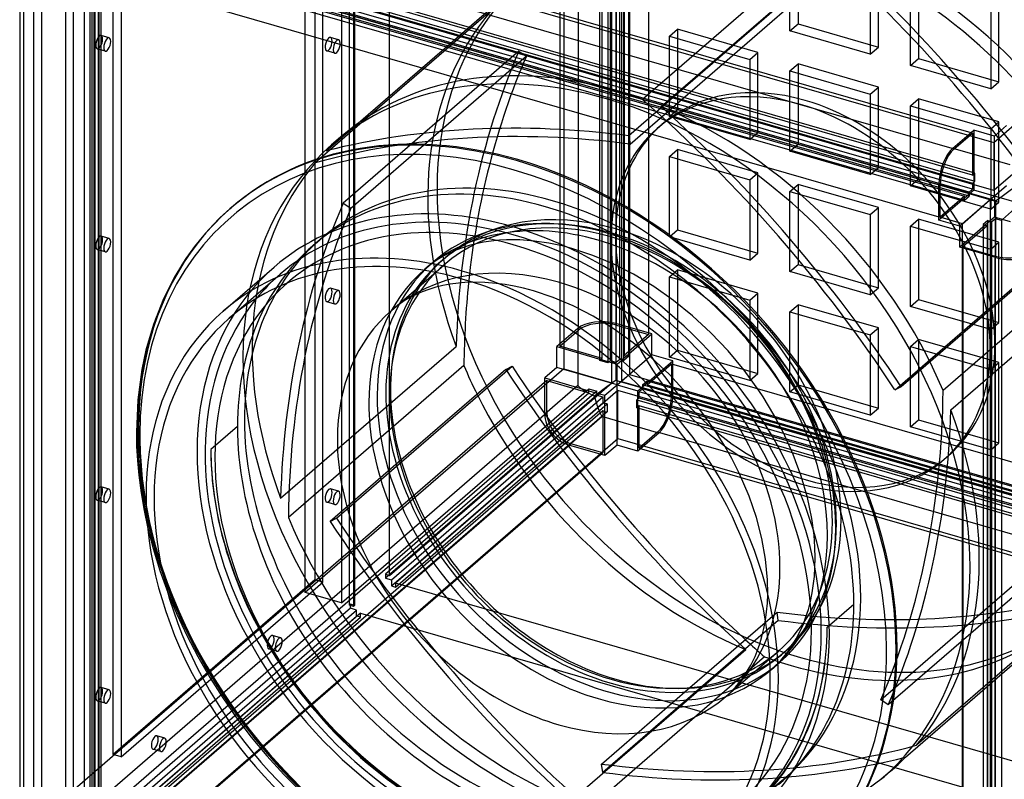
# Model space of a CAD drawing. Header units: millimetres. Extents: x -341 to 341, y -386 to 386.
# Tile 2 of 4: x -339 to 86, y -211 to 117. Entities that reach past the tile are written whole.
import ezdxf

# ---------------------------------------------------------------- set-up
doc = ezdxf.new("R2010")
doc.units = ezdxf.units.MM
doc.layers.add('HIDDEN', color=7, linetype='Continuous')
doc.layers.add('THICK', color=7, linetype='Continuous')

msp = doc.modelspace()

# ---------------------------------------------------------------- linework, layer by layer
at = {"layer": 'HIDDEN'}
for p, q in [((-104.46, 349.86), (-104.46, -33.79)), ((-98.06, -17.1), (-98.06, 350.27)), ((-81.66, -14.91), (-81.66, 352.46)), ((-67.81, 348.46), (-67.81, -18.91)), ((-79.57, 344.41), (-79.57, -39.24)), ((-76.07, 347.44), (-76.07, -36.21)), ((-106.06, 343.34), (-106.06, -24.03)), ((-83.67, -39.79), (-83.67, 343.86)), ((-88.87, -30.15), (-88.87, 337.22)), ((-87.87, -29.28), (-87.87, 338.09)), ((-85.4, 336.22), (-85.4, -31.15)), ((-84.4, 337.09), (-84.4, -30.28)), ((-81.81, -31.03), (-81.81, 336.34)), ((-80.31, -29.73), (-80.31, 337.64)), ((-78.57, -30.23), (-78.57, 337.14)), ((-78.31, 339.37), (-78.31, -28)), ((-76.57, 338.87), (-76.57, -28.5)), ((-179.67, -122.93), (-179.67, 260.72)), ((81.07, 63.92), (302.57, 255.74)), ((-215.96, -130.35), (-215.96, 253.3)), ((-200.37, 248.8), (-200.37, -134.85)), ((-196.9, -135.85), (-196.9, 247.8)), ((-195.17, 247.3), (-195.17, -136.35)), ((-194.67, 247.73), (-194.67, -135.92)), ((-211.87, 218.49), (-211.87, -124.89)), ((-208.4, -125.89), (-208.4, 217.49)), ((-302.57, 174.67), (81.07, 63.92)), ((81.07, 43.14), (-302.57, 153.89)), ((71.93, 49.82), (-295.43, 155.87)), ((72.93, 50.68), (-294.43, 156.73)), ((-294.43, 153.27), (72.93, 47.22)), ((-329.56, -217.59), (-329.56, 149.78)), ((-304.07, -233.66), (-304.07, 149.99)), ((-304.07, 149.99), (79.57, 39.24)), ((-295.43, 152.4), (71.93, 46.35)), ((71.93, 43.75), (-295.43, 149.8)), ((-3.33, 149.77), (-3.33, 115.13)), ((-311.37, 144.53), (-311.37, -222.84)), ((-298.93, 146.77), (68.43, 40.72)), ((-298.93, 145.04), (68.43, 38.99)), ((70.43, 42.45), (-296.93, 148.5)), ((70.43, 40.72), (-296.93, 146.77)), ((5.32, 148.11), (-70.43, 82.51)), ((-62.39, 79.39), (13.36, 144.99)), ((-6.83, 112.1), (-6.83, 146.74)), ((-337.56, 142.85), (-337.56, -224.52)), ((-307.9, -223.84), (-307.9, 143.53)), ((-306.81, 141.48), (-306.81, -225.89)), ((-305.31, 142.78), (-305.31, -224.59)), ((-305.07, 140.98), (-305.07, -226.39)), ((-298.87, -200.23), (-298.87, 143.15)), ((-295.4, 142.15), (-295.4, -201.23)), ((-308.81, -227.62), (-308.81, 139.75)), ((-307.07, -228.12), (-307.07, 139.25)), ((27.81, 136.74), (27.81, 102.1)), ((31.31, 105.13), (31.31, 139.77)), ((191.57, 138.83), (81.07, 43.14)), ((-0.64, 132.39), (-76.39, 66.79)), ((45.13, 97.1), (45.13, 131.74)), ((48.63, 134.77), (48.63, 100.13)), ((-75.85, 63.21), (-0.1, 128.81)), ((-206.98, 60.29), (-131.23, 125.89)), ((83.27, 90.13), (83.27, 124.77)), ((-135.94, 120.69), (-211.69, 55.09)), ((79.77, 121.74), (79.77, 87.1)), ((-6.83, 112.1), (-3.33, 115.13)), ((-3.33, 115.13), (31.31, 105.13)), ((-58.79, 109.78), (-55.29, 112.81)), ((-55.29, 112.81), (-55.29, 78.17)), ((-20.65, 102.81), (-55.29, 112.81)), ((27.81, 102.1), (-6.83, 112.1)), ((-300.57, 109.09), (-304.04, 110.09)), ((-201.57, 108.22), (-205.04, 109.22)), ((-58.79, 75.14), (-58.79, 109.78)), ((-58.79, 109.78), (-24.15, 99.78)), ((-302.24, 103.32), (-305.7, 104.32)), ((-203.24, 102.46), (-206.7, 103.46)), ((-123.81, 103.31), (-199.56, 37.71)), ((-123.81, 103.31), (-120.58, 101.13)), ((-24.15, 99.78), (-20.65, 102.81)), ((-20.65, 68.17), (-20.65, 102.81)), ((27.81, 102.1), (31.31, 105.13)), ((-196.33, 35.53), (-120.58, 101.13)), ((-24.15, 99.78), (-24.15, 65.14)), ((-6.83, 94.78), (-3.33, 97.81)), ((-3.33, 97.81), (-3.33, 63.17)), ((31.31, 87.81), (-3.33, 97.81)), ((45.13, 97.1), (48.63, 100.13)), ((48.63, 100.13), (83.27, 90.13)), ((-6.83, 60.14), (-6.83, 94.78)), ((-6.83, 94.78), (27.81, 84.78)), ((79.77, 87.1), (45.13, 97.1)), ((79.77, 87.1), (83.27, 90.13)), ((27.81, 84.78), (31.31, 87.81)), ((31.31, 53.17), (31.31, 87.81)), ((27.81, 84.78), (27.81, 50.14)), ((45.13, 79.78), (48.63, 82.81)), ((48.63, 82.81), (48.63, 48.17)), ((83.27, 72.81), (48.63, 82.81)), ((-58.79, 75.14), (-55.29, 78.17)), ((-55.29, 78.17), (-20.65, 68.17)), ((45.13, 45.14), (45.13, 79.78)), ((45.13, 79.78), (79.77, 69.78)), ((-24.15, 65.14), (-58.79, 75.14)), ((79.77, 69.78), (83.27, 72.81)), ((83.27, 38.17), (83.27, 72.81)), ((-64.11, 69.92), (-62.11, 71.65)), ((-24.15, 65.14), (-20.65, 68.17)), ((63.93, 61.07), (71.93, 68)), ((71.18, 68.22), (71.93, 68)), ((71.93, 68), (71.93, 49.82)), ((72.43, 69.3), (72.43, 50.25)), ((79.77, 69.78), (79.77, 35.14)), ((-200.57, 66.34), (-204.57, 62.87)), ((-76.39, 66.79), (-75.85, 63.21)), ((81.07, 63.92), (81.07, 43.14)), ((81.44, 40.72), (81.44, 66.7)), ((-58.79, 57.82), (-55.29, 60.85)), ((-55.29, 60.85), (-55.29, 26.21)), ((-20.65, 50.85), (-55.29, 60.85)), ((-6.83, 60.14), (-3.33, 63.17)), ((27.81, 50.14), (-6.83, 60.14)), ((-3.33, 63.17), (31.31, 53.17)), ((63.93, 61.07), (63.19, 61.29)), ((-58.79, 23.18), (-58.79, 57.82)), ((-58.79, 57.82), (-24.15, 47.82)), ((27.81, 50.14), (31.31, 53.17)), ((-24.15, 47.82), (-20.65, 50.85)), ((-24.15, 47.82), (-24.15, 13.18)), ((-20.65, 16.21), (-20.65, 50.85)), ((45.13, 45.14), (48.63, 48.17)), ((48.63, 48.17), (83.27, 38.17)), ((71.93, 49.82), (72.43, 50.25)), ((71.93, 46.35), (72.43, 46.78)), ((72.43, 50.25), (72.93, 50.68)), ((72.43, 50.25), (72.43, 46.78)), ((72.43, 46.78), (72.93, 47.22)), ((72.43, 46.78), (72.43, 43.32)), ((72.93, 47.22), (72.93, 50.68)), ((-6.83, 42.82), (-3.33, 45.85)), ((-6.83, 8.18), (-6.83, 42.82)), ((-6.83, 42.82), (27.81, 32.82)), ((-3.33, 45.85), (-3.33, 11.21)), ((31.31, 35.85), (-3.33, 45.85)), ((79.77, 35.14), (45.13, 45.14)), ((57.93, 45.49), (57.43, 45.63)), ((57.93, 31.63), (57.93, 45.49)), ((71.93, 43.75), (70.43, 42.45)), ((72.43, 43.32), (70.43, 41.59)), ((71.93, 46.35), (71.93, 43.75)), ((81.44, 40.72), (72.43, 43.32)), ((86.64, 45.22), (81.44, 40.72)), ((68.43, 39.86), (57.43, 30.33)), ((68.43, 40.72), (57.93, 31.63)), ((81.44, 40.72), (66.44, 27.73)), ((67.57, 28.85), (79.57, 39.24)), ((70.43, 41.59), (68.43, 39.86)), ((68.43, 38.99), (70.43, 40.72)), ((68.43, 39.86), (68.43, 40.72)), ((68.43, 38.99), (68.43, 39.86)), ((70.43, 42.45), (70.43, 41.59)), ((70.43, 41.59), (70.43, 40.72)), ((79.57, 39.24), (79.57, -344.41)), ((81.44, 40.72), (81.44, 31.71)), ((107.42, 33.22), (81.44, 40.72)), ((-199.56, 37.71), (-196.33, 35.53)), ((27.81, 32.82), (31.31, 35.85)), ((31.31, 1.21), (31.31, 35.85)), ((79.77, 35.14), (83.27, 38.17)), ((84.9, 30.71), (90.1, 35.22)), ((27.81, 32.82), (27.81, -1.82)), ((45.13, 27.82), (48.63, 30.85)), ((48.63, 30.85), (48.63, -3.79)), ((83.27, 20.85), (48.63, 30.85)), ((57.43, 31.77), (57.93, 31.63)), ((67.57, 28.85), (57.93, 31.63)), ((78.57, 30.23), (76.57, 28.5)), ((79.44, 29.98), (77.44, 28.25)), ((78.57, -337.14), (78.57, 30.23)), ((78.57, 30.23), (79.44, 29.98)), ((81.44, 31.71), (79.44, 29.98)), ((80.31, 29.73), (79.44, 29.98)), ((81.81, 31.03), (80.31, 29.73)), ((84.9, 30.71), (81.44, 31.71)), ((81.81, -336.34), (81.81, 31.03)), ((84.4, 30.28), (81.81, 31.03)), ((84.9, 30.71), (84.4, 30.28)), ((84.4, 30.28), (84.4, -337.09)), ((88.37, 29.71), (84.9, 30.71)), ((-58.79, 23.18), (-55.29, 26.21)), ((-55.29, 26.21), (-20.65, 16.21)), ((45.13, -6.82), (45.13, 27.82)), ((45.13, 27.82), (79.77, 17.82)), ((77.44, 28.25), (66.44, 18.72)), ((67.57, 18.4), (67.57, 28.85)), ((78.31, 28), (67.81, 18.91)), ((76.57, 28.5), (76.57, -338.87)), ((77.44, 28.25), (76.57, 28.5)), ((77.44, 28.25), (78.31, 28)), ((78.31, 28), (78.31, -339.37)), ((80.31, -337.64), (80.31, 29.73)), ((-300.57, 22.48), (-304.04, 23.48)), ((-212.74, 19.26), (-209.74, 21.85)), ((-135.68, 21.36), (-139.03, 20.85)), ((-132.14, 21.72), (-135.68, 21.36)), ((-129.16, 21.88), (-132.14, 21.72)), ((-123.34, 21.87), (-129.16, 21.88)), ((-117.09, 21.39), (-123.34, 21.87)), ((-110.93, 20.49), (-117.09, 21.39)), ((-24.15, 13.18), (-58.79, 23.18)), ((38.48, -42.9), (114.23, 22.7)), ((-302.24, 16.72), (-305.7, 17.72)), ((-150.99, 17.4), (-153.64, 16.22)), ((-148.19, 18.47), (-150.99, 17.4)), ((-145.21, 19.42), (-148.19, 18.47)), ((-142.21, 20.2), (-145.21, 19.42)), ((-139.03, 20.85), (-142.21, 20.2)), ((-104.46, 19.1), (-110.93, 20.49)), ((-100.51, 18.04), (-104.46, 19.1)), ((-91.93, 15.19), (-100.51, 18.04)), ((67.81, 18.91), (81.66, 14.91)), ((67.81, 18.91), (67.81, 18.33)), ((79.77, 17.82), (83.27, 20.85)), ((79.77, 17.82), (79.77, -16.82)), ((83.27, -13.79), (83.27, 20.85)), ((-158.37, 13.63), (-160.48, 12.24)), ((-156.15, 14.93), (-158.37, 13.63)), ((-157.48, 12.54), (-155.48, 14.27)), ((-153.64, 16.22), (-156.15, 14.93)), ((-83.09, 11.48), (-91.93, 15.19)), ((-24.15, 13.18), (-20.65, 16.21)), ((106.06, 14.69), (41.17, -41.5)), ((81.66, 14.33), (81.66, 14.91)), ((-178.8, -8.57), (-156.18, 11.03)), ((-164.42, 9.18), (-160.79, 12.32)), ((-162.49, 10.76), (-164.42, 9.18)), ((-160.48, 12.24), (-162.49, 10.76)), ((-74.36, 7.02), (-83.09, 11.48)), ((-58.79, 5.86), (-55.29, 8.89)), ((-55.29, 8.89), (-55.29, -25.75)), ((-20.65, -1.11), (-55.29, 8.89)), ((-6.83, 8.18), (-3.33, 11.21)), ((-3.33, 11.21), (31.31, 1.21)), ((-248.74, -11.92), (-226.74, 7.13)), ((-65.61, 1.74), (-74.36, 7.02)), ((-58.79, -28.78), (-58.79, 5.86)), ((-58.79, 5.86), (-24.15, -4.14)), ((27.81, -1.82), (-6.83, 8.18)), ((-201.57, -0.03), (-205.04, 0.97)), ((-138.48, 3.49), (-143.65, 3.57)), ((-133.61, 3.09), (-138.48, 3.49)), ((-129.78, 2.58), (-133.61, 3.09)), ((-125.83, 1.88), (-129.78, 2.58)), ((-121.75, 0.98), (-125.83, 1.88)), ((-117.52, -0.15), (-121.75, 0.98)), ((-57.12, -4.23), (-65.61, 1.74)), ((27.81, -1.82), (31.31, 1.21)), ((-109.06, -2.97), (-117.52, -0.15)), ((-100.33, -6.66), (-109.06, -2.97)), ((-48.85, -10.92), (-57.12, -4.23)), ((-24.15, -4.14), (-20.65, -1.11)), ((-24.15, -4.14), (-24.15, -38.78)), ((-20.65, -35.75), (-20.65, -1.11)), ((45.13, -6.82), (48.63, -3.79)), ((48.63, -3.79), (83.27, -13.79)), ((106.06, -2.63), (59.26, -43.16)), ((-203.24, -5.8), (-206.7, -4.8)), ((-91.72, -11.1), (-100.33, -6.66)), ((-6.83, -9.14), (-3.33, -6.11)), ((-3.33, -6.11), (-3.33, -40.75)), ((31.31, -16.11), (-3.33, -6.11)), ((79.77, -16.82), (45.13, -6.82)), ((-83.08, -16.38), (-91.72, -11.1)), ((-40.98, -18.2), (-48.85, -10.92)), ((-6.83, -43.78), (-6.83, -9.14)), ((-6.83, -9.14), (27.81, -19.14)), ((-98.42, -16.42), (-107.42, -24.21)), ((-98.42, -16.42), (-98.42, -41.01)), ((-74.5, -22.5), (-83.08, -16.38)), ((-66.44, -18.72), (-82.03, -14.22)), ((-82.03, -14.22), (-82.03, -38.82)), ((-81.66, -14.91), (-67.81, -18.91)), ((27.81, -19.14), (31.31, -16.11)), ((31.31, -50.75), (31.31, -16.11)), ((62.58, -51.48), (106.06, -13.83)), ((79.77, -16.82), (83.27, -13.79)), ((-106.06, -24.03), (-98.06, -17.1)), ((-67.81, -18.91), (-78.31, -28)), ((-77.44, -28.25), (-66.44, -18.72)), ((-66.44, -27.73), (-66.44, -18.72)), ((-33.54, -26.06), (-40.98, -18.2)), ((27.81, -19.14), (27.81, -53.78)), ((45.13, -24.14), (48.63, -21.11)), ((48.63, -21.11), (48.63, -55.75)), ((83.27, -31.11), (48.63, -21.11)), ((-226.58, -89.68), (-150.83, -24.08)), ((-107.42, -24.21), (-88.37, -29.71)), ((-107.42, -33.22), (-107.42, -24.21)), ((-87.87, -29.28), (-106.06, -24.03)), ((-66.61, -29), (-74.5, -22.5)), ((45.13, -58.78), (45.13, -24.14)), ((45.13, -24.14), (79.77, -34.14)), ((-88.37, -29.71), (-88.87, -30.15)), ((-88.37, -29.71), (-87.87, -29.28)), ((-88.37, -29.71), (-84.9, -30.71)), ((-80.31, -29.73), (-81.81, -31.03)), ((-81.44, -40.72), (-66.44, -27.73)), ((-79.44, -29.98), (-80.31, -29.73)), ((-79.44, -29.98), (-77.44, -28.25)), ((-76.57, -28.5), (-78.57, -30.23)), ((-78.31, -28), (-77.44, -28.25)), ((-76.57, -28.5), (-77.44, -28.25)), ((-58.87, -36.3), (-66.61, -29)), ((-57.43, -30.33), (-66.44, -27.73)), ((-58.79, -28.78), (-55.29, -25.75)), ((-24.15, -38.78), (-58.79, -28.78)), ((-55.29, -25.75), (-20.65, -35.75)), ((-26.63, -34.39), (-33.54, -26.06)), ((-104.46, -33.79), (-215.96, -130.35)), ((-107.42, -33.22), (-112.62, -37.72)), ((-81.44, -40.72), (-107.42, -33.22)), ((-104.46, -33.79), (-83.67, -39.79)), ((-85.4, -31.15), (-88.87, -30.15)), ((-84.9, -30.71), (-85.4, -31.15)), ((-84.4, -30.28), (-84.9, -30.71)), ((-84.9, -30.71), (-81.44, -31.71)), ((-81.81, -31.03), (-84.4, -30.28)), ((-81.44, -31.71), (-79.44, -29.98)), ((-81.44, -40.72), (-81.44, -31.71)), ((-79.44, -29.98), (-78.57, -30.23)), ((-68.43, -39.86), (-57.43, -30.33)), ((-68.43, -40.72), (-57.93, -31.63)), ((-57.93, -31.63), (309.43, -137.68)), ((-57.93, -31.63), (-57.93, -45.49)), ((-57.43, -45.92), (-57.43, -30.33)), ((79.77, -34.14), (83.27, -31.11)), ((83.27, -65.75), (83.27, -31.11)), ((-112.62, -37.72), (-93.57, -43.22)), ((-112.62, -53.31), (-112.62, -37.72)), ((-76.07, -36.21), (-79.57, -39.24)), ((-76.07, -36.21), (307.57, -146.96)), ((-51.59, -44.14), (-58.87, -36.3)), ((-20.32, -43.1), (-26.63, -34.39)), ((-24.15, -38.78), (-20.65, -35.75)), ((79.77, -34.14), (79.77, -68.78)), ((-111.76, -38.84), (-323.86, -222.52)), ((-200.37, -134.85), (-93.57, -42.36)), ((-179.67, -122.93), (-83.67, -39.79)), ((-98.42, -41.01), (-112.62, -53.31)), ((-111.76, -52.7), (-111.76, -38.84)), ((-111.76, -38.84), (-93.57, -44.09)), ((-93.57, -43.22), (-93.57, -42.36)), ((-93.57, -42.36), (-90.1, -43.36)), ((-86.64, -45.22), (-81.44, -40.72)), ((-57.43, -45.92), (-82.03, -38.82)), ((-81.44, -40.72), (-72.43, -43.32)), ((-81.44, -66.7), (-81.44, -40.72)), ((-79.57, -39.24), (304.07, -149.99)), ((-72.43, -43.32), (-70.43, -41.59)), ((-71.93, -43.75), (-70.43, -42.45)), ((-70.43, -40.72), (-68.43, -38.99)), ((-70.43, -41.59), (-68.43, -39.86)), ((296.93, -146.77), (-70.43, -40.72)), ((-70.43, -40.72), (-70.43, -41.59)), ((-70.43, -42.45), (-70.43, -41.59)), ((296.93, -148.5), (-70.43, -42.45)), ((-68.43, -38.99), (298.93, -145.04)), ((-68.43, -39.86), (-68.43, -38.99)), ((-68.43, -39.86), (-68.43, -40.72)), ((-68.43, -40.72), (298.93, -146.77)), ((-6.83, -43.78), (-3.33, -40.75)), ((-3.33, -40.75), (31.31, -50.75)), ((41.17, -41.5), (38.48, -42.9)), ((-305.67, -227.77), (-93.57, -44.09)), ((-90.1, -43.36), (-181.4, -122.43)), ((-90.1, -45.09), (-181.4, -124.16)), ((-178.81, -124.91), (-87.51, -45.84)), ((-81.07, -43.14), (-177.07, -126.27)), ((-93.57, -44.09), (-93.57, -43.22)), ((-93.57, -43.22), (-90.1, -44.22)), ((-90.1, -44.22), (-90.1, -43.36)), ((-90.1, -44.22), (-90.1, -45.09)), ((-90.1, -44.22), (-86.64, -45.22)), ((-90.1, -45.09), (-87.51, -45.84)), ((-87.51, -45.84), (-87.51, -48.44)), ((-86.64, -48.69), (-86.64, -45.22)), ((302.57, -153.89), (-81.07, -43.14)), ((-81.07, -63.92), (-81.07, -43.14)), ((-72.43, -46.78), (-72.43, -43.32)), ((-72.43, -46.78), (-71.93, -46.35)), ((295.43, -149.8), (-71.93, -43.75)), ((-71.93, -46.35), (-71.93, -43.75)), ((-71.93, -46.35), (295.43, -152.4)), ((309.43, -151.54), (-57.93, -45.49)), ((-44.8, -52.54), (-51.59, -44.14)), ((-18.45, -45.93), (-20.32, -43.1)), ((-13.8, -53.6), (-18.45, -45.93)), ((27.81, -53.78), (-6.83, -43.78)), ((-178.81, -127.51), (-87.51, -48.44)), ((-177.07, -128.01), (-85.77, -48.94)), ((-87.51, -48.44), (-86.64, -48.69)), ((-85.77, -48.94), (-86.64, -48.69)), ((-86.64, -52.15), (-86.64, -48.69)), ((-85.77, -48.94), (-85.77, -52.4)), ((-72.43, -46.78), (-72.93, -47.22)), ((-72.93, -47.22), (294.43, -153.27)), ((-72.93, -50.68), (-72.93, -47.22)), ((-72.43, -50.25), (-72.93, -50.68)), ((294.43, -156.73), (-72.93, -50.68)), ((-72.43, -50.25), (-72.43, -46.78)), ((-71.93, -49.82), (-72.43, -50.25)), ((-72.43, -69.3), (-72.43, -50.25)), ((295.43, -155.87), (-71.93, -49.82)), ((-71.93, -68), (-71.93, -49.82)), ((27.81, -53.78), (31.31, -50.75)), ((-323.86, -236.38), (-111.76, -52.7)), ((-87.51, -51.9), (-299.61, -235.59)), ((-85.77, -52.4), (-297.87, -236.09)), ((-102.23, -66.7), (-88.03, -54.41)), ((-63.43, -61.51), (-88.03, -54.41)), ((-86.64, -52.15), (-87.51, -51.9)), ((-87.51, -51.9), (-87.51, -70.09)), ((-86.64, -52.15), (-85.77, -52.4)), ((-86.64, -71.2), (-86.64, -52.15)), ((-39.15, -60.52), (-44.8, -52.54)), ((-9.68, -61.36), (-13.8, -53.6)), ((-245.18, -58.62), (-256.68, -68.58)), ((-177.91, -58.73), (-223.26, -98)), ((45.13, -58.78), (48.63, -55.75)), ((79.77, -68.78), (45.13, -58.78)), ((48.63, -55.75), (83.27, -65.75)), ((-63.43, -61.51), (-72.43, -69.3)), ((-63.93, -61.07), (-71.93, -68)), ((303.43, -167.12), (-63.93, -61.07)), ((-35.41, -66.46), (-39.15, -60.52)), ((-5.43, -70.75), (-9.68, -61.36)), ((-313.46, -249.77), (-101.36, -66.09)), ((-302.57, -255.74), (-81.07, -63.92)), ((-86.64, -71.2), (-102.23, -66.7)), ((-87.51, -70.09), (-101.36, -66.09)), ((-81.44, -66.7), (-86.64, -71.2)), ((-72.43, -69.3), (-81.44, -66.7)), ((-81.07, -63.92), (302.57, -174.67)), ((-31.98, -72.5), (-35.41, -66.46)), ((79.77, -68.78), (83.27, -65.75)), ((-87.51, -70.09), (-299.61, -253.77)), ((-71.93, -68), (295.43, -174.05)), ((-1.99, -80.06), (-5.43, -70.75)), ((59.61, -72.95), (61.61, -71.22)), ((-174.66, -73.24), (-205.17, -99.66)), ((-202.48, -98.26), (-174.44, -73.98)), ((-28.68, -79.04), (-31.98, -72.5)), ((-24.5, -88.73), (-28.68, -79.04)), ((0.71, -89.39), (-1.99, -80.06)), ((-300.57, -85.77), (-304.04, -84.77)), ((-201.57, -86.63), (-205.04, -85.63)), ((-21.33, -97.93), (-24.5, -88.73)), ((-302.24, -91.53), (-305.7, -90.53)), ((-203.24, -92.4), (-206.7, -91.4)), ((2.58, -98.39), (0.71, -89.39)), ((-205.17, -99.66), (-202.48, -98.26)), ((-18.94, -107.04), (-21.33, -97.93)), ((3.55, -105.62), (2.58, -98.39)), ((-284.01, -101.95), (-281.6, -111.32)), ((3.94, -110.7), (3.55, -105.62)), ((-17.35, -115.96), (-18.94, -107.04)), ((-281.6, -111.32), (-278.69, -120.78)), ((4.06, -115.56), (3.94, -110.7)), ((32.33, -176.69), (108.08, -111.09)), ((-16.53, -124.87), (-17.35, -115.96)), ((3.72, -123.37), (4.06, -115.56)), ((106.06, -117.82), (35.56, -178.87)), ((-278.69, -120.78), (-275.26, -130.29)), ((-181.4, -122.43), (-181.4, -124.16)), ((-181.4, -122.43), (-179.67, -122.93)), ((-211.87, -124.89), (-298.87, -200.23)), ((-295.4, -201.23), (-208.4, -125.89)), ((-208.4, -125.89), (-211.87, -124.89)), ((-181.4, -124.16), (-178.81, -124.91)), ((-178.81, -124.91), (-178.81, -127.51)), ((206.57, -237.02), (-177.07, -126.27)), ((-177.07, -126.27), (-177.07, -128.01)), ((-16.42, -130.91), (-16.53, -124.87)), ((2.78, -130.47), (3.72, -123.37)), ((-275.26, -130.29), (-271.38, -139.69)), ((-200.37, -134.85), (-215.96, -130.35)), ((-178.81, -127.51), (-177.07, -128.01)), ((-16.59, -134.88), (-16.42, -130.91)), ((2.02, -134.15), (2.78, -130.47)), ((-196.4, -135.42), (-196.9, -135.85)), ((-195.17, -136.35), (-196.9, -135.85)), ((-194.67, -135.92), (-196.4, -135.42)), ((-196.4, -137.15), (-196.4, -135.42)), ((-195.17, -136.35), (-194.67, -135.92)), ((-16.92, -138.66), (-16.59, -134.88)), ((1.11, -137.62), (2.02, -134.15)), ((9.18, -145.33), (20.68, -135.37)), ((-192.07, -139.26), (-302.57, -234.96)), ((-196.4, -137.15), (-302.2, -228.77)), ((-299.61, -229.52), (-193.81, -137.9)), ((-271.38, -139.69), (-267.1, -148.88)), ((-193.81, -137.9), (-196.4, -137.15)), ((-193.81, -140.5), (-193.81, -137.9)), ((-192.07, -139.26), (106.06, -225.33)), ((-192.07, -141), (-192.07, -139.26)), ((-17.58, -143.25), (-12.4, -138.77)), ((-17.41, -142.24), (-16.92, -138.66)), ((-11.86, -142.35), (-12.4, -138.77)), ((0.08, -140.87), (1.11, -137.62)), ((-299.61, -232.12), (-193.81, -140.5)), ((-297.87, -232.62), (-192.07, -141)), ((-192.07, -141), (-193.81, -140.5)), ((-11.86, -142.35), (-87.61, -207.95)), ((-1.78, -145.61), (-1.07, -143.93)), ((-1.07, -143.93), (0.08, -140.87)), ((-4.14, -150.33), (-1.78, -145.61)), ((42.98, -201.45), (106.06, -146.82)), ((106.06, -145.71), (47.69, -196.25)), ((-267.1, -148.88), (-262.35, -158)), ((-226.57, -149.85), (-230.04, -148.85)), ((-6.76, -154.53), (-4.14, -150.33)), ((-228.24, -155.62), (-231.7, -154.62)), ((-101.61, -220.55), (-25.86, -154.95)), ((-34.45, -175.25), (-11.82, -155.65)), ((-10.8, -159.62), (-7.77, -155.93)), ((-10.52, -157.17), (-8.52, -155.43)), ((-7.77, -155.93), (-6.76, -154.53)), ((-262.35, -158), (-257.16, -167.01)), ((-17.82, -158.07), (-93.57, -223.67)), ((-14.83, -163.55), (-11.21, -160.41)), ((-14.1, -162.9), (-10.8, -159.62)), ((-14.83, -163.55), (-14.1, -162.9)), ((-257.16, -167.01), (-251.56, -175.82)), ((-300.57, -172.37), (-304.04, -171.37)), ((-88.15, -204.37), (-50.02, -171.35)), ((-302.24, -178.14), (-305.7, -177.14)), ((-251.56, -175.82), (-245.6, -184.38)), ((35.56, -178.87), (32.33, -176.69)), ((-245.6, -184.38), (-239.25, -192.72)), ((-276.57, -193.16), (-280.04, -192.16)), ((-239.25, -192.72), (-232.55, -200.8)), ((-278.24, -198.92), (-281.7, -197.92)), ((-295.4, -201.23), (-298.87, -200.23)), ((-232.55, -200.8), (-225.25, -208.86)), ((-87.61, -207.95), (-88.15, -204.37)), ((36.57, -207.5), (32.57, -210.96)), ((-225.25, -208.86), (-215.27, -218.86)), ((-23.26, -222.77), (-8.76, -210.22))]:
    msp.add_line(p, q, dxfattribs=at)
for centre, major_axis, ratio, start_param, end_param in [((-2.25, -1.52), (118.57, -136.92), 0.75, 1.320019, 2.284521), ((-201.09, -141.61), (-306.71, 354.15), 0.75, -1.74719, -1.390764), ((-201.09, -141.61), (309.32, -357.18), 0.75, 1.42252, 1.732914), ((-6.25, -4.98), (-118.57, 136.92), 0.75, -1.821574, -0.982391), ((-2.25, -1.52), (118.57, -136.92), 0.75, -3.141592, -0.857072), ((-6.25, -4.98), (-118.57, 136.92), 0.75, 0.116321, 1.112004), ((-304.87, 107.2), (-0.83, -2.88), 0.433013, -2.55359, 0.000007), ((-304.87, 107.2), (-0.83, -2.88), 0.433013, -3.141586, -2.55359), ((-304.87, 107.2), (-0.83, -2.88), 0.433013, 0.588003, 3.141599), ((-301.4, 106.2), (0.83, 2.88), 0.433013, 0.588003, 3.141599), ((-301.4, 106.2), (0.83, 2.88), 0.433013, 0.000007, 0.588003), ((-301.4, 106.2), (0.83, 2.88), 0.433013, -2.55359, 0.000007), ((-205.87, 106.34), (-0.83, -2.88), 0.433013, -2.55359, 0.000007), ((-205.87, 106.34), (-0.83, -2.88), 0.433013, -3.141586, -2.55359), ((-205.87, 106.34), (-0.83, -2.88), 0.433013, 0.588003, 3.141599), ((-202.4, 105.34), (0.83, 2.88), 0.433013, 0.588003, 3.141599), ((-202.4, 105.34), (0.83, 2.88), 0.433013, 0.000007, 0.588003), ((-202.4, 105.34), (0.83, 2.88), 0.433013, -2.55359, 0.000007), ((-304.87, 107.2), (-0.83, -2.88), 0.433013, 0.000007, 0.588003), ((-301.4, 106.2), (0.83, 2.88), 0.433013, -3.141586, -2.55359), ((-205.87, 106.34), (-0.83, -2.88), 0.433013, 0.000007, 0.588003), ((-202.4, 105.34), (0.83, 2.88), 0.433013, -3.141586, -2.55359), ((258.21, -153.62), (309.32, -357.18), 0.75, -2.794387, -2.455876), ((-82, -70.58), (118.57, -136.92), 0.75, 2.284521, 3.14159), ((258.21, -153.62), (-306.71, 354.15), 0.75, 0.347205, 0.613457), ((-86, -74.05), (-118.57, 136.92), 0.75, -0.857072, 0), ((-82, -70.58), (118.57, -136.92), 0.75, 2.210716, 2.284521), ((-2.25, -1.52), (61.86, -71.44), 0.75, 2.284521, 3.141593), ((-0.25, 0.22), (61.86, -71.44), 0.75, 2.284521, 3.141593), ((-86, -74.05), (-118.57, 136.92), 0.75, -3.141592, -0.857072), ((-276.84, -207.21), (-306.71, 354.15), 0.75, -1.74719, -1.390764), ((-0.25, 0.22), (61.86, -71.44), 0.75, 0, 2.284521), ((-276.84, -207.21), (309.32, -357.18), 0.75, 1.394403, 1.732914), ((-82, -70.58), (118.57, -136.92), 0.75, 1.163518, 2.159202), ((-2.25, -1.52), (61.86, -71.44), 0.75, 0, 2.284521), ((-12.38, -355.85), (309.32, -357.18), 0.75, 2.4416, 2.780112), ((-12.38, -355.85), (-306.71, 354.15), 0.75, -0.699992, -0.343566), ((-2.25, -1.52), (61.86, -71.44), 0.75, -3.141592, -0.857072), ((-0.25, 0.22), (61.86, -71.44), 0.75, -3.141592, -0.857072), ((-82, -70.58), (118.57, -136.92), 0.75, 3.14159, 3.206399), ((-86, -74.05), (-118.57, 136.92), 0.75, 0, 2.284521), ((63.93, 50.68), (3.33, 11.53), 0.433013, 0.588003, 2.158799), ((-82, -70.58), (118.57, -136.92), 0.75, -3.025272, -2.029589), ((-112.25, -96.78), (-100.49, 116.04), 0.75, -0.857072, 0.000001), ((-109.25, -94.18), (-100.49, 116.04), 0.75, -0.857072, 0), ((-109.25, -94.18), (-100.49, 116.04), 0.75, -3.141592, -0.857072), ((-124.25, -107.17), (123.73, -142.87), 0.75, -3.141592, -0.857072), ((-124.75, -107.6), (-123.73, 142.87), 0.75, 0, 0.713724), ((-126.25, -108.9), (100.49, -116.04), 0.75, 2.284521, 3.141593), ((182.46, -219.22), (309.32, -357.18), 0.75, -2.794387, -2.455876), ((182.46, -219.22), (-306.71, 354.15), 0.75, 0.347205, 0.703631), ((-86, -74.05), (74.79, -86.36), 0.75, 0.713724, 3.141593), ((-82, -70.58), (-73.48, 84.85), 0.75, -0.857072, 0), ((-112.25, -96.78), (-100.49, 116.04), 0.75, -2.429497, -0.857072), ((-126.25, -108.9), (97.29, -112.34), 0.75, 2.284521, 3.144165), ((-89.62, -77.18), (-74.79, 86.36), 0.75, -0.857072, -0.000059), ((-84, -72.31), (-73.48, 84.85), 0.75, -0.857072, 0), ((-84, -72.31), (-72.18, 83.34), 0.75, -0.857072, 0), ((-82, -70.58), (-73.48, 84.85), 0.75, -3.141592, -0.857072), ((-304.87, 20.6), (-0.83, -2.88), 0.433013, -2.55359, 0.000007), ((-304.87, 20.6), (-0.83, -2.88), 0.433013, -3.141586, -2.55359), ((-304.87, 20.6), (-0.83, -2.88), 0.433013, 0.588003, 3.141599), ((-301.4, 19.6), (0.83, 2.88), 0.433013, 0.588003, 3.141599), ((-301.4, 19.6), (0.83, 2.88), 0.433013, 0.000007, 0.588003), ((-301.4, 19.6), (0.83, 2.88), 0.433013, -2.55359, 0.000007), ((-109.25, -94.18), (-100.49, 116.04), 0.75, 0, 0.713724), ((-126.25, -108.9), (100.49, -116.04), 0.75, 0, 2.284521), ((-89.62, -77.18), (-74.79, 86.36), 0.75, -2.427868, -0.857072), ((-84, -72.31), (-73.48, 84.85), 0.75, -3.141592, -0.857072), ((-84, -72.31), (-72.18, 83.34), 0.75, -3.141592, -0.857072), ((-304.87, 20.6), (-0.83, -2.88), 0.433013, 0.000007, 0.588003), ((-301.4, 19.6), (0.83, 2.88), 0.433013, -3.141586, -2.55359), ((-112.25, -96.78), (-100.49, 116.04), 0.75, 0.000001, 0.715353), ((-126.25, -108.9), (97.29, -112.34), 0.75, -0.002572, 2.284521), ((87.66, 20.1), (12, 0), 0.5, -2.094395, -0.523599), ((-82, -70.58), (-73.48, 84.85), 0.75, 0, 0.615797), ((-126.25, -108.9), (-103.11, 119.06), 0.75, 0, 2.284521), ((-89.62, -77.18), (-74.79, 86.36), 0.75, 0, 0.713724), ((-84, -72.31), (-73.48, 84.85), 0.75, 0, 2.284521), ((-86, -74.05), (74.79, -86.36), 0.75, -3.141592, -2.427868), ((-106.63, -91.91), (-72.18, 83.34), 0.75, -0.857072, -0.000059), ((-84, -72.31), (-72.18, 83.34), 0.75, 0, 0.1967), ((-126.25, -108.9), (100.49, -116.04), 0.75, -3.141592, -3.014855), ((-205.87, -1.91), (-0.83, -2.88), 0.433013, -2.55359, 0.000007), ((-205.87, -1.91), (-0.83, -2.88), 0.433013, -3.141586, -2.55359), ((-205.87, -1.91), (-0.83, -2.88), 0.433013, 0.588003, 3.141599), ((-202.4, -2.91), (0.83, 2.88), 0.433013, 0.000007, 0.588003), ((-106.63, -91.91), (-72.18, 83.34), 0.75, -3.141592, -0.857072), ((-202.4, -2.91), (0.83, 2.88), 0.433013, 0.588003, 3.141599), ((-202.4, -2.91), (0.83, 2.88), 0.433013, -2.55359, 0.000007), ((-205.87, -1.91), (-0.83, -2.88), 0.433013, 0.000007, 0.588003), ((-202.4, -2.91), (0.83, 2.88), 0.433013, -3.141586, -2.55359), ((-88.03, -19.42), (12, 0), 0.5, 1.047198, 2.617994), ((-87.66, -20.1), (-12, 0), 0.5, -2.094395, -0.523599), ((188.59, 131.65), (309.32, -357.18), 0.75, -1.74719, -1.408678), ((-88.03, -44.01), (11.95, -5.46), 0.208712, -2.522931, -1.737533), ((-88.03, -44.01), (-11.99, -9.02), 0.042828, -2.126597, -1.341199), ((-86, -74.05), (74.79, -86.36), 0.75, -2.427868, 0), ((-6.25, -4.98), (-118.57, 136.92), 0.75, 1.241047, 2.159202), ((-88.03, -44.01), (-2.9, 13.22), 0.249311, 1.633657, 2.419055), ((-63.93, -50.68), (3.33, 11.53), 0.433013, -2.55359, -0.982794), ((-63.43, -51.11), (-3.33, -11.53), 0.433013, 0.588003, 2.158799), ((-346.46, 78.05), (-306.71, 354.15), 0.75, -2.794387, -2.437962), ((-89.62, -77.18), (-74.79, 86.36), 0.75, 0.713724, 2.284521), ((-102.23, -56.31), (-7.86, 9.07), 0.75, 0.713724, 2.284521), ((-101.36, -55.7), (7.86, -9.07), 0.75, -2.427868, -0.857072), ((-346.46, 78.05), (309.32, -357.18), 0.75, 0.347205, 0.685717), ((-82, -70.58), (118.57, -136.92), 0.75, 0.116321, 1.112004), ((-112.25, -97.21), (-100.49, 116.04), 0.75, 0.712096, 2.284521), ((-109.25, -94.18), (-100.49, 116.04), 0.75, 0.713724, 2.284521), ((-124.75, -107.6), (-123.73, 142.87), 0.75, 0.713724, 2.284521), ((-123.75, -107.17), (-100.49, 116.04), 0.75, 0.712096, 2.284521), ((-123.75, -106.74), (-100.49, 116.04), 0.75, 0.715353, 2.284521), ((-0.25, 0.22), (61.86, -71.44), 0.75, -0.857072, 0), ((-2.25, -1.52), (61.86, -71.44), 0.75, -0.857072, 0), ((-304.87, -87.65), (-0.83, -2.88), 0.433013, -3.141586, -2.55359), ((-304.87, -87.65), (-0.83, -2.88), 0.433013, 0.588003, 3.141599), ((-304.87, -87.65), (-0.83, -2.88), 0.433013, -2.55359, 0.000007), ((-301.4, -88.65), (0.83, 2.88), 0.433013, 0.588003, 3.141599), ((-301.4, -88.65), (0.83, 2.88), 0.433013, 0.000007, 0.588003), ((-301.4, -88.65), (0.83, 2.88), 0.433013, -2.55359, 0.000007), ((-205.87, -88.52), (-0.83, -2.88), 0.433013, -2.55359, 0.000007), ((-205.87, -88.52), (-0.83, -2.88), 0.433013, -3.141586, -2.55359), ((-205.87, -88.52), (-0.83, -2.88), 0.433013, 0.588003, 3.141599), ((-202.4, -89.52), (0.83, 2.88), 0.433013, 0.588003, 3.141599), ((-202.4, -89.52), (0.83, 2.88), 0.433013, 0.000007, 0.588003), ((-202.4, -89.52), (0.83, 2.88), 0.433013, -2.55359, 0.000007), ((-304.87, -87.65), (-0.83, -2.88), 0.433013, 0.000007, 0.588003), ((-301.4, -88.65), (0.83, 2.88), 0.433013, -3.141586, -2.55359), ((-126.25, -108.9), (-121.77, 140.6), 0.75, 0.898667, 2.242925), ((-205.87, -88.52), (-0.83, -2.88), 0.433013, 0.000007, 0.588003), ((-202.4, -89.52), (0.83, 2.88), 0.433013, -3.141586, -2.55359), ((-82, -70.58), (118.57, -136.92), 0.75, -1.978074, -0.982391), ((112.84, 66.05), (309.32, -357.18), 0.75, -1.74719, -1.408678), ((112.84, 66.05), (-306.71, 354.15), 0.75, 1.394403, 1.750829), ((-89.62, -77.18), (-74.79, 86.36), 0.75, 2.284521, 3.855317), ((-86, -74.05), (74.79, -86.36), 0.75, 0, 0.713724), ((-75.87, 280.29), (-306.71, 354.15), 0.75, 2.4416, 2.749478), ((-75.87, 280.29), (309.32, -357.18), 0.75, -0.699992, -0.361481), ((-112.25, -97.21), (-100.49, 116.04), 0.75, -3.141592, -2.42624), ((-2.25, -1.52), (118.57, -136.92), 0.75, -0.857072, 0), ((-123.75, -107.17), (-100.49, 116.04), 0.75, -3.141592, -2.42624), ((-123.75, -106.74), (-100.49, 116.04), 0.75, -3.141592, -2.429497), ((-6.25, -4.98), (-118.57, 136.92), 0.75, 2.284521, 3.082526), ((-230.87, -151.74), (-0.83, -2.88), 0.433013, -2.55359, 0.000007), ((-230.87, -151.74), (-0.83, -2.88), 0.433013, -3.141586, -2.55359), ((-230.87, -151.74), (-0.83, -2.88), 0.433013, 0.588003, 3.141599), ((-227.4, -152.74), (0.83, 2.88), 0.433013, 0.588003, 3.141599), ((-227.4, -152.74), (0.83, 2.88), 0.433013, 0.000007, 0.588003), ((-227.4, -152.74), (0.83, 2.88), 0.433013, -2.55359, 0.000007), ((188.59, 131.65), (-306.71, 354.15), 0.75, 1.726918, 1.750829), ((-230.87, -151.74), (-0.83, -2.88), 0.433013, 0.000007, 0.588003), ((-227.4, -152.74), (0.83, 2.88), 0.433013, -3.141586, -2.55359), ((-84, -72.31), (-73.48, 84.85), 0.75, 2.284521, 3.141593), ((-82, -70.58), (-73.48, 84.85), 0.75, 2.525796, 3.141593), ((-84, -72.31), (-72.18, 83.34), 0.75, 2.944581, 3.141593), ((-6.25, -4.98), (-118.57, 136.92), 0.75, 2.210716, 2.284521), ((-304.87, -174.25), (-0.83, -2.88), 0.433013, -2.55359, 0.000007), ((-304.87, -174.25), (-0.83, -2.88), 0.433013, -3.141586, -2.55359), ((-304.87, -174.25), (-0.83, -2.88), 0.433013, 0.588003, 3.141599), ((-301.4, -175.25), (0.83, 2.88), 0.433013, 0.588003, 3.141599), ((-301.4, -175.25), (0.83, 2.88), 0.433013, 0.000007, 0.588003), ((-301.4, -175.25), (0.83, 2.88), 0.433013, -2.55359, 0.000007), ((-304.87, -174.25), (-0.83, -2.88), 0.433013, 0.000007, 0.588003), ((-301.4, -175.25), (0.83, 2.88), 0.433013, -3.141586, -2.55359), ((-280.87, -195.04), (-0.83, -2.88), 0.433013, -2.55359, 0.000007), ((-280.87, -195.04), (-0.83, -2.88), 0.433013, -3.141586, -2.55359), ((-280.87, -195.04), (-0.83, -2.88), 0.433013, 0.588003, 3.141599), ((-277.4, -196.04), (0.83, 2.88), 0.433013, 0.588003, 3.141599), ((-277.4, -196.04), (0.83, 2.88), 0.433013, 0.000007, 0.588003), ((-277.4, -196.04), (0.83, 2.88), 0.433013, -2.55359, 0.000007), ((-280.87, -195.04), (-0.83, -2.88), 0.433013, 0.000007, 0.588003), ((-277.4, -196.04), (0.83, 2.88), 0.433013, -3.141586, -2.55359), ((-151.62, 214.69), (-306.71, 354.15), 0.75, 2.4416, 2.798026), ((-151.62, 214.69), (309.32, -357.18), 0.75, -0.699992, -0.361481), ((-82, -70.58), (118.57, -136.92), 0.75, -0.000003, 0.064806), ((-82, -70.58), (118.57, -136.92), 0.75, -0.857072, -0.000003), ((-109.25, -94.18), (-100.49, 116.04), 0.75, 2.284521, 3.141593)]:
    msp.add_ellipse(centre, major_axis=major_axis, ratio=ratio, start_param=start_param, end_param=end_param, dxfattribs=at)
at = {"layer": 'THICK'}
for p, q in [((-295.43, 174.05), (71.18, 68.22)), ((63.19, 61.29), (-303.43, 167.12)), ((57.43, 45.63), (-309.43, 151.54)), ((-339.16, 136.89), (-339.16, -227.52)), ((-316.07, 138.15), (-316.07, -244.05)), ((-309.43, 137.68), (57.43, 31.77)), ((-333.16, 134.08), (-333.16, -232.71)), ((-319.31, -236.71), (-319.31, 130.08)), ((63.43, 61.51), (72.43, 69.3)), ((81.44, 66.7), (72.43, 69.3)), ((81.44, 66.7), (86.64, 71.2)), ((63.43, 61.51), (88.03, 54.41)), ((57.43, 30.33), (57.43, 45.92)), ((57.43, 45.92), (82.03, 38.82)), ((82.03, 14.22), (82.03, 38.82)), ((-248.48, 35.27), (-252.77, 31.34)), ((-248.48, 35.27), (-247.98, 35.7)), ((-252.77, 31.34), (-258.87, 24.96)), ((66.44, 27.73), (57.43, 30.33)), ((66.44, 18.72), (66.44, 27.73)), ((-258.87, 24.96), (-264.48, 18.02)), ((-264.48, 18.02), (-268.66, 12.02)), ((82.03, 14.22), (66.44, 18.72)), ((67.57, -347.66), (67.57, 18.4)), ((67.81, 18.33), (67.81, -348.46)), ((81.66, -352.46), (81.66, 14.33)), ((-268.66, 12.02), (-272.5, 5.65)), ((-251.36, -8.9), (-229.36, 10.16)), ((-272.5, 5.65), (-277.42, -4.22)), ((-162.62, 0.52), (-165.45, -0.51)), ((-159.67, 1.42), (-162.62, 0.52)), ((-156.65, 2.15), (-159.67, 1.42)), ((-153.44, 2.75), (-156.65, 2.15)), ((-149.91, 3.22), (-153.44, 2.75)), ((-147.08, 3.46), (-149.91, 3.22)), ((-143.65, 3.57), (-147.08, 3.46)), ((-277.42, -4.22), (-281.46, -14.58)), ((-172.82, -4.19), (-174.92, -5.56)), ((-170.61, -2.92), (-172.82, -4.19)), ((-168.1, -1.65), (-170.61, -2.92)), ((-165.45, -0.51), (-168.1, -1.65)), ((-176.9, -7.01), (-178.8, -8.57)), ((-174.92, -5.56), (-176.9, -7.01)), ((-281.46, -14.58), (-284.71, -25.71)), ((-284.71, -25.71), (-286.48, -34.09)), ((-147.51, -32.4), (-177.91, -58.73)), ((-174.44, -73.98), (-126.73, -32.66)), ((-129.42, -34.06), (-126.73, -32.66)), ((-286.48, -34.09), (-288.23, -47.2)), ((-129.42, -34.06), (-174.66, -73.24)), ((-288.23, -47.2), (-288.83, -61.1)), ((-288.83, -61.1), (-288.72, -67.19)), ((-288.72, -67.19), (-288.38, -73.36)), ((-288.38, -73.36), (-287.8, -79.73)), ((-287.8, -79.73), (-286.82, -87.25)), ((-286.82, -87.25), (-285.5, -94.9)), ((-285.5, -94.9), (-284.01, -101.95)), ((-50.02, -171.35), (-17.58, -143.25)), ((-18.07, -145.81), (-17.41, -142.24)), ((-18.91, -149.29), (-18.07, -145.81)), ((-21, -155.7), (-19.87, -152.55)), ((-19.87, -152.55), (-18.91, -149.29)), ((-21.91, -157.92), (-21, -155.7)), ((-23.75, -161.69), (-21.91, -157.92)), ((-26.47, -166.22), (-23.75, -161.69)), ((-30.37, -171.23), (-27.66, -167.91)), ((-27.66, -167.91), (-26.47, -166.22)), ((-33.71, -174.59), (-30.37, -171.23)), ((-34.46, -175.26), (-33.71, -174.59))]:
    msp.add_line(p, q, dxfattribs=at)
for centre, major_axis, ratio, start_param, end_param in [((-126.25, -108.9), (-121.77, 140.6), 0.75, -0.857072, 0.713724), ((-124.75, -107.6), (-123.73, 142.87), 0.75, -0.857072, 0), ((-124.25, -107.17), (123.73, -142.87), 0.75, 2.284521, 3.141593), ((63.43, 51.11), (3.33, 11.53), 0.433013, 0.588003, 2.158799), ((-124.75, -107.6), (-123.73, 142.87), 0.75, -2.427868, -0.857072), ((-124.25, -107.17), (123.73, -142.87), 0.75, 0, 2.284521), ((-126.25, -108.9), (-121.77, 140.6), 0.75, -2.427868, -0.857072), ((88.03, 44.01), (11.99, 9.02), 0.042828, -2.126597, -1.341199), ((-126.25, -108.9), (-103.11, 119.06), 0.75, -0.857072, 0), ((-126.25, -108.9), (-103.11, 119.06), 0.75, -3.141592, -0.857072), ((-148.25, -127.96), (-103.11, 119.06), 0.75, -0.857072, 0), ((-148.25, -127.96), (100.49, -116.04), 0.75, 2.284521, 3.141593), ((88.03, 19.42), (-12, 0), 0.5, 1.047198, 2.617994), ((-148.25, -127.96), (-103.11, 119.06), 0.75, -3.141592, -0.857072), ((-148.25, -127.96), (100.49, -116.04), 0.75, 0, 2.284521), ((-126.25, -108.9), (97.29, -112.34), 0.75, -3.139021, -0.857072), ((258.21, -153.62), (-306.71, 354.15), 0.75, 0.613457, 0.703631), ((-126.25, -108.9), (100.49, -116.04), 0.75, -3.014855, -0.857072), ((-84, -72.31), (-72.18, 83.34), 0.75, 0.1967, 2.284521), ((-148.25, -127.96), (-103.11, 119.06), 0.75, 0, 2.284521), ((-148.25, -127.96), (100.49, -116.04), 0.75, -3.141592, -0.857072), ((-106.63, -91.91), (-72.18, 83.34), 0.75, -0.000059, 0.713724), ((-82, -70.58), (-73.48, 84.85), 0.75, 0.615797, 2.284521), ((-6.25, -4.98), (-118.57, 136.92), 0.75, 1.163518, 1.241047), ((188.59, 131.65), (-306.71, 354.15), 0.75, 1.394403, 1.726918), ((-126.25, -108.9), (-121.77, 140.6), 0.75, 0.713724, 0.898667), ((-106.63, -91.91), (-72.18, 83.34), 0.75, 0.713724, 2.284521), ((-126.25, -108.9), (-121.77, 140.6), 0.75, 2.242925, 3.855317), ((-124.75, -107.6), (-123.73, 142.87), 0.75, -3.141592, -2.427868), ((-84, -72.31), (-72.18, 83.34), 0.75, 2.284521, 2.944581), ((-82, -70.58), (-73.48, 84.85), 0.75, 2.284521, 2.525796), ((-106.63, -91.91), (-72.18, 83.34), 0.75, 2.284521, 3.141533)]:
    msp.add_ellipse(centre, major_axis=major_axis, ratio=ratio, start_param=start_param, end_param=end_param, dxfattribs=at)

doc.saveas('drawing.dxf')
